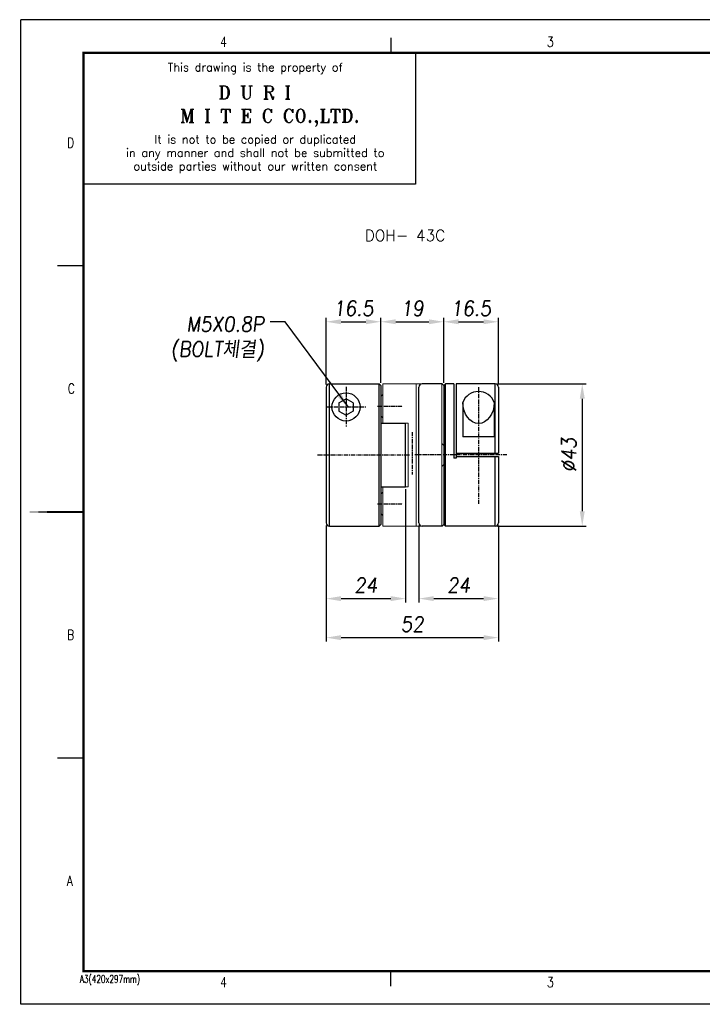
# Model space of a CAD drawing. Header units: millimetres. Extents: x 40 to 462, y 40 to 338.
# Tile 1 of 2: x 40 to 247, y 41 to 338. Entities that reach past the tile are written whole.
import ezdxf
from ezdxf.enums import TextEntityAlignment as Align

# ---------------------------------------------------------------- set-up
doc = ezdxf.new("R2010")
doc.units = ezdxf.units.MM
for name, pattern in [('CENTER', [2, 1.25, -0.25, 0.25, -0.25]), ('HIDDEN', [0.375, 0.25, -0.125]), ('PHANTOM2', [1.25, 0.625, -0.125, 0.125, -0.125, 0.125, -0.125])]:
    doc.linetypes.add(name, pattern=pattern)
for name, color, linetype in [('4', 4, 'CENTER'), ('7', 7, 'Continuous'), ('FORM', 7, 'Continuous')]:
    doc.layers.add(name, color=color, linetype=linetype)
for name, color, linetype, lineweight in [('6', 6, 'PHANTOM2', 9), ('CENTER', 1, 'CENTER', 9), ('CUTLINE', 5, 'Continuous', 9), ('DIMENSION', 2, 'Continuous', 9), ('HATCH', 2, 'Continuous', 9), ('HIDDEN', 2, 'HIDDEN', 13), ('OTHERS1', 1, 'Continuous', 9), ('OTHERS2', 6, 'Continuous', 18), ('OUTLINE', 7, 'Continuous', 20), ('PHANTOM1', 5, 'PHANTOM2', 9), ('PHANTOM2', 6, 'PHANTOM2', 25), ('TEXT', 3, 'Continuous', 18)]:
    doc.layers.add(name, color=color, linetype=linetype, lineweight=lineweight)
doc.styles.add('ROMANS', font='romans.shx', dxfattribs={"width": 0.9, "oblique": 7.5})
doc.styles.add('ROMANT', font='romant.shx', dxfattribs={"height": 5})
doc.dimstyles.get("Standard").update_dxf_attribs({"dimtxt": 3, "dimasz": 2.5, "dimexe": 1, "dimexo": 1, "dimgap": 1, "dimtad": 3, "dimdec": 4, "dimrnd": 1, "dimdsep": 46, "dimtxsty": 'Standard', "dimcen": 0.09, "dimclrd": 3, "dimclre": 3, "dimclrt": 2, "dimadec": 0, "dimazin": 0, "dimtfac": 1, "dimtdec": 4, "dimtix": 1, "dimtmove": 0, "dimatfit": 3, "dimfxl": 0, "dimtolj": 1, "dimarcsym": 0})
doc.dimstyles.new('STANDARD$0', dxfattribs={"dimscale": 3, "dimtxt": 3, "dimasz": 3, "dimexe": 2, "dimexo": 2, "dimgap": 0.09, "dimtad": 1, "dimdec": 3, "dimdsep": 46, "dimtxsty": 'ROMANS', "dimcen": 0.09, "dimdle": 8, "dimclrd": 3, "dimclre": 3, "dimclrt": 2, "dimadec": 0, "dimazin": 0, "dimtfac": 1, "dimtdec": 3, "dimtix": 1, "dimtmove": 2, "dimatfit": 3, "dimfxl": 0, "dimtolj": 1, "dimarcsym": 0})

# ---------------------------------------------------------------- blocks, each defined once
blk = doc.blocks.new('*D19')
at = {"color": 3, "lineweight": -2}
for p, q in [((132.98, 185.44), (132.98, 150.33)), ((184.98, 185.44), (184.98, 150.33)), ((137.48, 151.53), (180.48, 151.53))]:
    blk.add_line(p, q, dxfattribs=at)
at = {"color": 3}
for points in [[(137.48, 152.28), (137.48, 150.78), (132.98, 151.53)], [(180.48, 152.28), (180.48, 150.78), (184.98, 151.53)]]:
    blk.add_solid(points, dxfattribs=at)
at = {"layer": 'DEFPOINTS', "color": 0}
for p in [(132.98, 186.19), (184.98, 186.19), (184.98, 151.53)]:
    blk.add_point(p, dxfattribs=at)
at = {"color": 2, "insert": (158.98, 155.58), "char_height": 4.5, "attachment_point": 5, "style": 'ROMANS'}
blk.add_mtext('\\A1;52', dxfattribs=at)
blk = doc.blocks.new('*D21')
at = {"color": 3, "lineweight": -2}
for p, q in [((168.48, 229.19), (168.48, 248.12)), ((172.98, 246.92), (180.48, 246.92)), ((184.98, 227.94), (184.98, 248.12))]:
    blk.add_line(p, q, dxfattribs=at)
at = {"color": 3}
for points in [[(172.98, 247.67), (172.98, 246.17), (168.48, 246.92)], [(180.48, 247.67), (180.48, 246.17), (184.98, 246.92)]]:
    blk.add_solid(points, dxfattribs=at)
at = {"layer": 'DEFPOINTS', "color": 0}
for p in [(184.98, 246.92), (168.48, 228.44), (184.98, 227.19)]:
    blk.add_point(p, dxfattribs=at)
at = {"color": 2, "insert": (176.73, 250.97), "char_height": 4.5, "attachment_point": 5, "style": 'ROMANS'}
blk.add_mtext('\\A1;16.5', dxfattribs=at)
blk = doc.blocks.new('*D22')
at = {"color": 3, "lineweight": -2}
for p, q in [((149.48, 229.19), (149.48, 248.12)), ((153.98, 246.92), (163.98, 246.92)), ((168.48, 228.44), (168.48, 248.12))]:
    blk.add_line(p, q, dxfattribs=at)
at = {"color": 3}
for points in [[(153.98, 247.67), (153.98, 246.17), (149.48, 246.92)], [(163.98, 247.67), (163.98, 246.17), (168.48, 246.92)]]:
    blk.add_solid(points, dxfattribs=at)
at = {"layer": 'DEFPOINTS', "color": 0}
for p in [(168.48, 246.92), (149.48, 228.44), (168.48, 227.69)]:
    blk.add_point(p, dxfattribs=at)
at = {"color": 2, "insert": (158.98, 250.97), "char_height": 4.5, "attachment_point": 5, "style": 'ROMANS'}
blk.add_mtext('\\A1;19', dxfattribs=at)
blk = doc.blocks.new('*D23')
at = {"color": 3, "lineweight": -2}
for p, q in [((132.98, 227.94), (132.98, 248.12)), ((137.48, 246.92), (144.98, 246.92)), ((149.48, 228.44), (149.48, 248.12))]:
    blk.add_line(p, q, dxfattribs=at)
at = {"color": 3}
for points in [[(137.48, 247.67), (137.48, 246.17), (132.98, 246.92)], [(144.98, 247.67), (144.98, 246.17), (149.48, 246.92)]]:
    blk.add_solid(points, dxfattribs=at)
at = {"layer": 'DEFPOINTS', "color": 0}
for p in [(149.48, 246.92), (132.98, 227.19), (149.48, 227.69)]:
    blk.add_point(p, dxfattribs=at)
at = {"color": 2, "insert": (141.23, 250.97), "char_height": 4.5, "attachment_point": 5, "style": 'ROMANS'}
blk.add_mtext('\\A1;16.5', dxfattribs=at)
blk = doc.blocks.new('*D24')
at = {"color": 3, "lineweight": -2}
for p, q in [((184.73, 228.19), (211.49, 228.19)), ((210.29, 223.69), (210.29, 189.69)), ((184.73, 185.19), (211.49, 185.19))]:
    blk.add_line(p, q, dxfattribs=at)
at = {"color": 3}
for points in [[(209.54, 223.69), (211.04, 223.69), (210.29, 228.19)], [(209.54, 189.69), (211.04, 189.69), (210.29, 185.19)]]:
    blk.add_solid(points, dxfattribs=at)
at = {"layer": 'DEFPOINTS', "color": 0}
for p in [(183.98, 228.19), (183.98, 185.19), (210.29, 185.19)]:
    blk.add_point(p, dxfattribs=at)
at = {"color": 2, "insert": (206.24, 206.69), "char_height": 4.5, "attachment_point": 5, "rotation": 90, "style": 'ROMANS'}
blk.add_mtext('\\A1;%%c43', dxfattribs=at)
blk = doc.blocks.new('*D25')
at = {"color": 3, "lineweight": -2}
for p, q in [((160.98, 185.44), (160.98, 162.11)), ((184.98, 185.44), (184.98, 162.11)), ((165.48, 163.31), (180.48, 163.31))]:
    blk.add_line(p, q, dxfattribs=at)
at = {"color": 3}
for points in [[(165.48, 164.06), (165.48, 162.56), (160.98, 163.31)], [(180.48, 164.06), (180.48, 162.56), (184.98, 163.31)]]:
    blk.add_solid(points, dxfattribs=at)
at = {"layer": 'DEFPOINTS', "color": 0}
for p in [(160.98, 186.19), (184.98, 186.19), (184.98, 163.31)]:
    blk.add_point(p, dxfattribs=at)
at = {"color": 2, "insert": (172.98, 167.36), "char_height": 4.5, "attachment_point": 5, "style": 'ROMANS'}
blk.add_mtext('\\A1;24', dxfattribs=at)
blk = doc.blocks.new('*D26')
at = {"color": 3, "lineweight": -2}
for p, q in [((156.98, 196.34), (156.98, 162.11)), ((132.98, 184.89), (132.98, 162.11)), ((137.48, 163.31), (152.48, 163.31))]:
    blk.add_line(p, q, dxfattribs=at)
at = {"color": 3}
for points in [[(137.48, 164.06), (137.48, 162.56), (132.98, 163.31)], [(152.48, 164.06), (152.48, 162.56), (156.98, 163.31)]]:
    blk.add_solid(points, dxfattribs=at)
at = {"layer": 'DEFPOINTS', "color": 0}
for p in [(156.98, 197.09), (132.98, 185.64), (156.98, 163.31)]:
    blk.add_point(p, dxfattribs=at)
at = {"color": 2, "insert": (144.98, 167.36), "char_height": 4.5, "attachment_point": 5, "style": 'ROMANS'}
blk.add_mtext('\\A1;24', dxfattribs=at)

msp = doc.modelspace()

# ---------------------------------------------------------------- linework, layer by layer
for p, q in [((132.9768, 227.1938), (132.9768, 186.1938)), ((133.9768, 185.1938), (133.9768, 228.1938)), ((133.9768, 228.1938), (148.9768, 228.1938)), ((148.9768, 185.1938), (148.9768, 228.1938)), ((148.9768, 228.1938), (149.4768, 227.6938)), ((149.4768, 227.6938), (149.4768, 185.6938)), ((160.9768, 186.1938), (160.9768, 227.1938)), ((167.9768, 228.1938), (161.9768, 228.1938)), ((167.9768, 228.1938), (168.4768, 227.6938)), ((168.9768, 228.1938), (168.4768, 227.6938)), ((168.4768, 227.6938), (168.4768, 185.6938)), ((168.9768, 185.1938), (168.9768, 228.1938)), ((171.4768, 228.1938), (168.9768, 228.1938)), ((171.4768, 228.1938), (171.4768, 205.6938)), ((183.9768, 228.1938), (172.1768, 228.1938)), ((172.1768, 228.1938), (172.1768, 205.6938)), ((183.9768, 207.1938), (183.9768, 228.1938)), ((184.9768, 227.1938), (184.9768, 207.1938)), ((136.8518, 222.4207), (138.9768, 223.6475)), ((141.1018, 222.4207), (138.9768, 223.6475)), ((136.8518, 222.4207), (136.8518, 219.9669)), ((141.1018, 222.4207), (141.1018, 219.9669)), ((174.2268, 222.5683), (174.2268, 212.1938)), ((183.7268, 222.5683), (183.7268, 212.1938)), ((136.8518, 219.9669), (138.9768, 218.7401)), ((141.1018, 219.9669), (138.9768, 218.7401)), ((149.4768, 216.2938), (156.9768, 216.2938)), ((156.9768, 197.0938), (156.9768, 216.2938)), ((183.7268, 212.1938), (174.2268, 212.1938)), ((172.1768, 205.6938), (171.4768, 205.6938)), ((172.1768, 205.6938), (171.4768, 205.6938)), ((172.1768, 207.1938), (184.9768, 207.1938)), ((172.1768, 206.1938), (184.9768, 206.1938)), ((183.9768, 185.1938), (183.9768, 206.1938)), ((184.9768, 206.1938), (184.9768, 186.1938)), ((149.4768, 197.0938), (156.9768, 197.0938)), ((133.9768, 185.1938), (148.9768, 185.1938)), ((148.9768, 185.1938), (149.4768, 185.6938)), ((167.9768, 185.1938), (161.9768, 185.1938)), ((167.9768, 185.1938), (168.4768, 185.6938)), ((168.9768, 185.1938), (168.4768, 185.6938)), ((183.9768, 185.1938), (168.9768, 185.1938))]:
    msp.add_line(p, q)
msp.add_circle((138.9768, 221.1938), 4.25)
for centre, radius, start, end in [((133.9768, 227.1938), 1, 90, 180), ((161.9768, 227.1938), 1, 90, 180), ((183.9768, 227.1938), 1, 0, 90), ((178.9768, 220.7807), 5.0752, 20.623267, 159.376733), ((133.9768, 186.1938), 1, 180, 270), ((161.9768, 186.1938), 1, 180, 270), ((183.9768, 186.1938), 1, 270, 0)]:
    msp.add_arc(centre, radius, start, end)
at = {"extrusion": (0, 0, -1)}
msp.add_ellipse((178.9768, 222.5683), major_axis=(0, -6.3745), ratio=0.74515556, start_param=4.71238898, end_param=7.85398163, dxfattribs=at)
at = {"layer": '4'}
for p, q in [((138.9768, 227.3117), (138.9768, 215.196)), ((178.9768, 227.1938), (178.9768, 191.7613)), ((133.2534, 221.1938), (144.9631, 221.1938)), ((148.5281, 221.4438), (156.0405, 221.4438)), ((158.9768, 213.6167), (158.9768, 200.7892)), ((130.4036, 206.6938), (158.3637, 206.6938)), ((187.5501, 206.6938), (159.59, 206.6938)), ((148.5281, 191.9438), (156.0405, 191.9438))]:
    msp.add_line(p, q, dxfattribs=at)
at = {"layer": '6', "linetype": 'ByBlock'}
for p, q in [((150.0768, 228.1938), (167.8768, 228.1938)), ((150.0768, 228.1938), (150.0768, 216.2938)), ((160.1768, 228.1938), (160.1768, 185.1938)), ((167.8768, 228.1938), (167.8768, 185.1938)), ((150.0768, 224.9438), (149.4768, 224.3438)), ((149.4768, 224.3438), (149.4768, 218.5438)), ((149.4768, 218.5438), (150.0768, 217.9438)), ((150.0768, 216.2938), (157.7768, 216.2938)), ((157.7768, 216.2938), (157.7768, 197.0938)), ((168.4768, 209.5938), (167.8768, 210.1938)), ((168.4768, 203.7938), (168.4768, 209.5938)), ((167.8768, 203.1938), (168.4768, 203.7938)), ((150.0768, 197.0938), (157.7768, 197.0938)), ((150.0768, 197.0938), (150.0768, 185.1938)), ((149.4768, 194.8438), (150.0768, 195.4438)), ((149.4768, 189.0438), (149.4768, 194.8438)), ((150.0768, 188.4438), (149.4768, 189.0438)), ((150.0768, 185.1938), (167.8768, 185.1938))]:
    msp.add_line(p, q, dxfattribs=at)
at = {"layer": '7'}
for p, q in [((59.7048, 328.1351), (59.7048, 288.5125)), ((159.9407, 328.1351), (59.7048, 328.1351)), ((159.9407, 328.1351), (159.9407, 288.5125)), ((159.9407, 288.5125), (59.7048, 288.5125))]:
    msp.add_line(p, q, dxfattribs=at)
at = {"layer": 'CENTER', "const_width": 0.0501}
msp.add_lwpolyline([(59.6798, 328.1351, 1), (59.7298, 328.1351, 1)], format="xyb", close=True, dxfattribs=at)
at = {"layer": 'CUTLINE', "const_width": 0.0501}
msp.add_lwpolyline([(59.7799, 328.1351, 1), (59.83, 328.1351, 1)], format="xyb", close=True, dxfattribs=at)
at = {"layer": 'DIMENSION', "const_width": 0.0501}
msp.add_lwpolyline([(59.88, 328.1351, 1), (59.9301, 328.1351, 1)], format="xyb", close=True, dxfattribs=at)
at = {"layer": 'FORM'}
for p, q in [((461.3323, 338.147), (40.8324, 338.147)), ((40.8324, 40.7935), (40.8324, 338.147)), ((152.4651, 332.6404), (152.4651, 328.1351)), ((59.3544, 263.8086), (51.8455, 263.8086)), ((59.3544, 115.1319), (51.8455, 115.1319)), ((152.4651, 46.3), (152.4651, 50.8054)), ((461.3323, 40.7935), (40.8324, 40.7935))]:
    msp.add_line(p, q, dxfattribs=at)
at = {"layer": 'FORM', "const_width": 0.7008}
for points in [[(59.7048, 328.1351), (451.6708, 328.1351), (451.6708, 50.8054), (59.7048, 50.8054)], [(40.8324, 189.4702), (59.3544, 189.4702)]]:
    msp.add_lwpolyline(points, close=True, dxfattribs=at)
at = {"layer": 'FORM', "const_width": 0.0501}
msp.add_lwpolyline([(59.9801, 328.1351, 1), (60.0302, 328.1351, 1)], format="xyb", close=True, dxfattribs=at)
at = {"layer": 'HATCH', "const_width": 0.0501}
msp.add_lwpolyline([(60.0803, 328.1351, 1), (60.1303, 328.1351, 1)], format="xyb", close=True, dxfattribs=at)
at = {"layer": 'HIDDEN', "const_width": 0.0501}
msp.add_lwpolyline([(60.1804, 328.1351, 1), (60.2304, 328.1351, 1)], format="xyb", close=True, dxfattribs=at)
at = {"layer": 'OTHERS1', "const_width": 0.0501}
msp.add_lwpolyline([(60.2805, 328.1351, 1), (60.3306, 328.1351, 1)], format="xyb", close=True, dxfattribs=at)
at = {"layer": 'OTHERS2', "const_width": 0.0501}
msp.add_lwpolyline([(60.3806, 328.1351, 1), (60.4307, 328.1351, 1)], format="xyb", close=True, dxfattribs=at)
at = {"layer": 'OUTLINE', "const_width": 0.0501}
msp.add_lwpolyline([(60.4807, 328.1351, 1), (60.5308, 328.1351, 1)], format="xyb", close=True, dxfattribs=at)
at = {"layer": 'PHANTOM1', "const_width": 0.0501}
msp.add_lwpolyline([(60.5809, 328.1351, 1), (60.6309, 328.1351, 1)], format="xyb", close=True, dxfattribs=at)
at = {"layer": 'PHANTOM2', "const_width": 0.0501}
msp.add_lwpolyline([(60.681, 328.1351, 1), (60.731, 328.1351, 1)], format="xyb", close=True, dxfattribs=at)
at = {"layer": 'TEXT', "const_width": 0.0501}
msp.add_lwpolyline([(60.7811, 328.1351, 1), (60.8311, 328.1351, 1)], format="xyb", close=True, dxfattribs=at)

# ---------------------------------------------------------------- texts
at = {"color": 2, "style": 'ROMANT'}
msp.add_text('DOH- 43C', height=3.375, dxfattribs=at).set_placement((144.6335, 271.2929))
at = {"color": 2, "insert": (114.2655, 234.9371), "char_height": 4.5, "attachment_point": 9, "style": 'ROMANS'}
msp.add_mtext('M5X0.8P\\P(BOLT{\\f굴림|b0|i0|c129|p49;체결})', dxfattribs=at)
at = {"layer": '7', "color": 3}
for s, height, style, p in [('This drawing is the property of', 2.502976, 'ROMANS', (111.5834, 323.438)), ('D U R I', 4.00476, 'ROMANT', (111.3941, 316.1776)), ('M I T E C CO.,LTD.', 4.004761, 'ROMANT', (116.0165, 308.5064)), ('It is not to be copied or duplicated', 2.502976, 'ROMANS', (111.5905, 301.6481)), ('in any manner and shall not be submitted to', 2.502976, 'ROMANS', (111.5905, 297.5956)), ('outside parties without our written consent', 2.502976, 'ROMANS', (111.5905, 293.5432))]:
    msp.add_text(s, height=height, dxfattribs=dict(at, style=style)).set_placement(p, align=Align.MIDDLE)
at = {"layer": 'FORM', "color": 3}
for s, height, style, width, p in [('4', 3.0036, 'ROMANT', 0.8, (100.9978, 329.9668)), ('3', 3.0036, 'ROMANT', 0.8, (199.6151, 329.9668)), ('D', 3.0036, 'ROMANT', 0.8, (54.7806, 299.4951)), ('C', 3.0036, 'ROMANT', 0.8, (55.0094, 225.2567)), ('B', 3.0036, 'ROMANT', 0.8, (54.7806, 150.8567)), ('A', 3.0036, 'ROMANT', 0.8, (54.6662, 76.5799)), ('A3(420x297mm)', 2.302738, 'ROMANS', 0.7, (58.6467, 47.2968)), ('4', 3.0036, 'ROMANT', 0.8, (100.9978, 45.9701)), ('3', 3.0036, 'ROMANT', 0.8, (199.6151, 45.9701))]:
    msp.add_text(s, height=height, dxfattribs=dict(at, style=style, width=width)).set_placement(p)

# ---------------------------------------------------------------- dimensions: what is measured, and where the dimension line sits
for base, p1, p2, picture, middle in [((149.4768, 246.9174), (132.9768, 227.1938), (149.4768, 227.6938), '*D23', (141.2268, 250.9674)), ((168.4768, 246.9174), (149.4768, 228.4438), (168.4768, 227.6938), '*D22', (158.9768, 250.9674)), ((184.9768, 246.9174), (168.4768, 228.4438), (184.9768, 227.1938), '*D21', (176.7268, 250.9674)), ((156.9768, 163.3112), (132.9768, 185.6438), (156.9768, 197.0938), '*D26', (144.9768, 167.3612)), ((184.9768, 151.5314), (132.9768, 186.1938), (184.9768, 186.1938), '*D19', (158.9768, 155.5814)), ((184.9768, 163.3112), (160.9768, 186.1938), (184.9768, 186.1938), '*D25', (172.9768, 167.3612))]:
    dim = msp.add_linear_dim(base=base, p1=p1, p2=p2, dimstyle='STANDARD$0', override={"dimscale": 1.5, "dimexe": 0.8, "dimexo": 0.5, "dimgap": 1.2, "dimcen": 0, "dimadec": 1, "dimtm": 1e-09, "dimtix": 0, "dimtmove": 1})
    dim.commit()
    dim.dimension.update_dxf_attribs({"geometry": picture, "text_midpoint": middle})
dim = msp.add_linear_dim(base=(210.2881, 185.1938), p1=(183.9768, 228.1938), p2=(183.9768, 185.1938), angle=90, text='%%c<>', dimstyle='STANDARD$0', override={"dimscale": 1.5, "dimexe": 0.8, "dimexo": 0.5, "dimgap": 1.2, "dimcen": 0, "dimadec": 1, "dimtm": 1e-09, "dimtix": 0, "dimtmove": 1})
dim.commit()
dim.dimension.update_dxf_attribs({"geometry": '*D24', "text_midpoint": (206.2381, 206.6938)})

# ---------------------------------------------------------------- leaders
at = {"annotation_type": 0, "has_hookline": 1, "hookline_direction": 1, "text_width": 30.7307}
msp.add_leader([(139.6783, 221.0818), (120.5655, 246.9123), (116.0655, 246.9123)], dimstyle='Standard', override={"dimscale": 1.5, "dimasz": 3, "dimexe": 0.8, "dimexo": 0.5, "dimgap": 1.2, "dimtad": 0, "dimdec": 3, "dimrnd": 0, "dimtxsty": 'ROMANS', "dimcen": 0, "dimadec": 1, "dimtm": 1e-09, "dimtdec": 3, "dimtix": 0, "dimtmove": 1}, dxfattribs=at)

doc.saveas('drawing.dxf')
